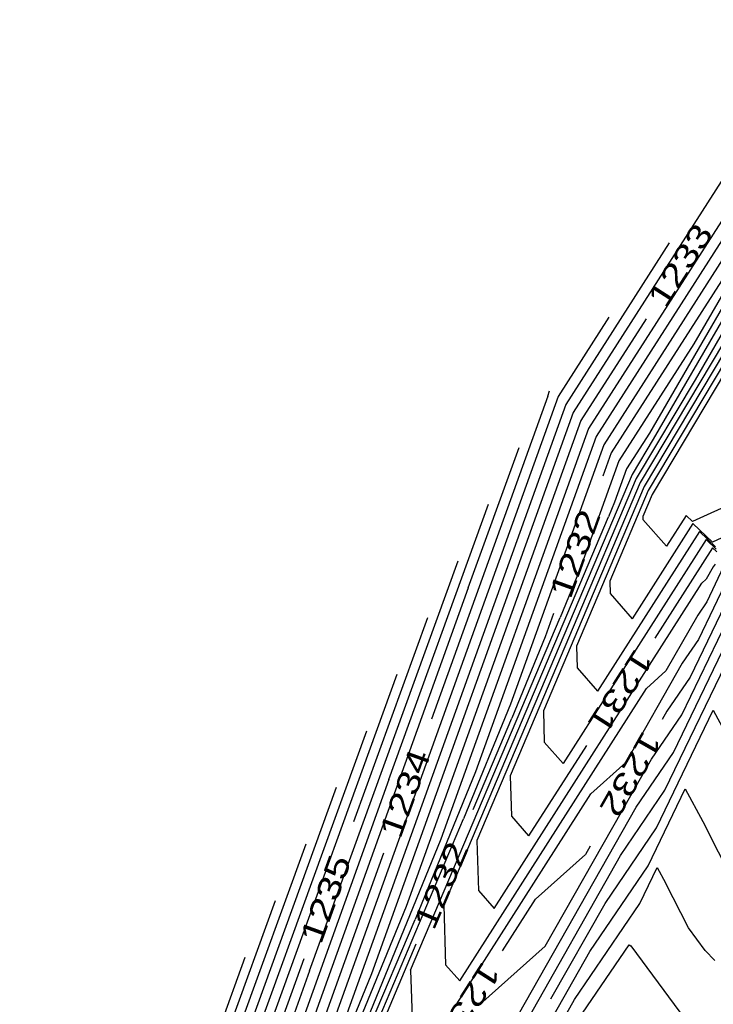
# Model space of a CAD drawing. Header units: feet. Extents: x -19835 to -19507, y 220308 to 220783.
# Tile 40 of 49: x -19780 to -19750, y 220624 to 220667. Entities that reach past the tile are written whole.
import ezdxf

# ---------------------------------------------------------------- set-up
doc = ezdxf.new("R2010")
doc.units = ezdxf.units.FT
doc.header["$LTSCALE"] = 25
doc.header["$MEASUREMENT"] = 0
for name, color, linetype in [('H1_HOEHENLINIEN', 86, 'CONTINUOUS'), ('H1_ZAEHLLIN_TXT', 3, 'CONTINUOUS'), ('H1_ZAEHLLINIEN', 11, 'CONTINUOUS')]:
    doc.layers.add(name, color=color, linetype=linetype)

msp = doc.modelspace()

# ---------------------------------------------------------------- linework, layer by layer
at = {"layer": 'H1_HOEHENLINIEN'}
for p, q in [((-19743.562, 220666.924), (-19755.055, 220648.98)), ((-19741.997, 220666.691), (-19752.384, 220648.779)), ((-19742.213, 220666.875), (-19750.435, 220652.695)), ((-19741.781, 220666.506), (-19752.213, 220648.517)), ((-19744.591, 220664.444), (-19754.722, 220648.627)), ((-19748.863, 220660.396), (-19755.722, 220649.688)), ((-19746.539, 220660.528), (-19754.388, 220648.273)), ((-19744.871, 220658.952), (-19752.435, 220646.268)), ((-19751.514, 220657.132), (-19756.055, 220650.042)), ((-19746.707, 220656.343), (-19752.612, 220646.441)), ((-19754.164, 220653.868), (-19756.389, 220650.395)), ((-19748.542, 220653.734), (-19752.789, 220646.614)), ((-19750.435, 220652.695), (-19753.721, 220647.565)), ((-19756.389, 220650.395), (-19767.634, 220619.136)), ((-19756.055, 220650.042), (-19766.109, 220622.093)), ((-19755.722, 220649.688), (-19764.585, 220625.051)), ((-19755.055, 220648.98), (-19761.535, 220630.966)), ((-19754.722, 220648.627), (-19760.011, 220633.924)), ((-19752.384, 220648.779), (-19753.388, 220647.212)), ((-19752.213, 220648.517), (-19753.142, 220646.959)), ((-19760.333, 220641.992), (-19758.101, 220648.15)), ((-19754.388, 220648.273), (-19758.486, 220636.882)), ((-19753.721, 220647.565), (-19755.437, 220642.797)), ((-19753.388, 220647.212), (-19753.912, 220645.755)), ((-19753.142, 220646.959), (-19759.952, 220630.902)), ((-19752.789, 220646.614), (-19757.038, 220636.593)), ((-19752.612, 220646.441), (-19755.582, 220639.438)), ((-19752.435, 220646.268), (-19754.125, 220642.284)), ((-19763.818, 220633.585), (-19759.44, 220645.664)), ((-19753.912, 220645.755), (-19754.176, 220645.112)), ((-19761.408, 220628.056), (-19754.176, 220645.112)), ((-19750.473, 220644.817), (-19753.142, 220640.638)), ((-19749.607, 220644.001), (-19750.473, 220644.817)), ((-19750.183, 220644.463), (-19754.656, 220637.46)), ((-19749.476, 220643.796), (-19750.183, 220644.463)), ((-19749.2, 220644.187), (-19749.607, 220644.001)), ((-19749.893, 220644.108), (-19756.169, 220634.282)), ((-19749.446, 220643.686), (-19749.893, 220644.108)), ((-19767.303, 220625.178), (-19760.779, 220643.177)), ((-19749.584, 220642.907), (-19749.889, 220642.371)), ((-19749.122, 220642.922), (-19749.864, 220641.38)), ((-19749.498, 220643.035), (-19749.584, 220642.907)), ((-19755.437, 220642.797), (-19756.299, 220640.693)), ((-19748.909, 220642.472), (-19750.231, 220639.726)), ((-19759.196, 220627.926), (-19750.077, 220642.203)), ((-19754.125, 220642.284), (-19754.108, 220641.74)), ((-19750.077, 220642.203), (-19749.889, 220642.371)), ((-19760.333, 220641.992), (-19770.684, 220613.22)), ((-19754.108, 220641.74), (-19753.142, 220640.638)), ((-19750.964, 220636.417), (-19748.482, 220641.571)), ((-19749.864, 220641.38), (-19750.261, 220640.798)), ((-19750.261, 220640.798), (-19751.655, 220638.346)), ((-19751.33, 220634.762), (-19748.269, 220641.121)), ((-19762.865, 220625.21), (-19756.299, 220640.693)), ((-19751.697, 220633.108), (-19748.344, 220640.071)), ((-19755.582, 220639.438), (-19755.552, 220638.482)), ((-19750.231, 220639.726), (-19750.938, 220638.689)), ((-19750.938, 220638.689), (-19753.421, 220634.32)), ((-19774.273, 220608.365), (-19763.456, 220638.205)), ((-19755.552, 220638.482), (-19754.656, 220637.46)), ((-19752.514, 220637.58), (-19751.655, 220638.346)), ((-19760.71, 220624.747), (-19752.514, 220637.58)), ((-19758.486, 220636.882), (-19760.547, 220631.855)), ((-19757.038, 220636.593), (-19756.996, 220635.225)), ((-19752.291, 220634.471), (-19750.964, 220636.417)), ((-19777.758, 220599.958), (-19764.795, 220635.719)), ((-19756.996, 220635.225), (-19756.169, 220634.282)), ((-19752.967, 220632.362), (-19751.33, 220634.762)), ((-19756.952, 220626.27), (-19752.291, 220634.471)), ((-19754.95, 220632.957), (-19753.421, 220634.32)), ((-19760.011, 220633.924), (-19762.671, 220627.436)), ((-19763.818, 220633.585), (-19772.208, 220610.263)), ((-19766.133, 220633.233), (-19778.986, 220597.779)), ((-19762.223, 220621.569), (-19754.95, 220632.957)), ((-19753.644, 220630.253), (-19751.697, 220633.108)), ((-19752.43, 220629.799), (-19750.805, 220633.173)), ((-19750.805, 220633.173), (-19750.04, 220631.738)), ((-19758.717, 220622.244), (-19752.967, 220632.362)), ((-19765.778, 220619.519), (-19760.547, 220631.855)), ((-19750.04, 220631.738), (-19748.681, 220629.077)), ((-19761.535, 220630.966), (-19764.795, 220623.017)), ((-19759.952, 220630.902), (-19759.884, 220628.71)), ((-19760.483, 220618.219), (-19753.644, 220630.253)), ((-19754.997, 220626.034), (-19752.43, 220629.799)), ((-19752.796, 220628.144), (-19752.036, 220629.723)), ((-19752.036, 220629.723), (-19751.678, 220629.052)), ((-19759.884, 220628.71), (-19759.196, 220627.926)), ((-19750.664, 220627.067), (-19751.678, 220629.052)), ((-19768.811, 220628.261), (-19779.684, 220598.266)), ((-19761.408, 220628.056), (-19761.328, 220625.452)), ((-19755.674, 220623.925), (-19752.796, 220628.144)), ((-19767.235, 220616.674), (-19762.671, 220627.436)), ((-19749.929, 220626.07), (-19750.664, 220627.067)), ((-19764.014, 220610.168), (-19754.997, 220626.034)), ((-19759.823, 220623.71), (-19756.952, 220626.27)), ((-19756.35, 220621.816), (-19753.273, 220626.327)), ((-19753.273, 220626.327), (-19753.196, 220626.287)), ((-19753.196, 220626.287), (-19751.046, 220623.371)), ((-19749.929, 220626.07), (-19749.507, 220625.635)), ((-19770.149, 220625.775), (-19780.033, 220598.509)), ((-19767.303, 220625.178), (-19773.733, 220607.305)), ((-19762.865, 220625.21), (-19762.772, 220622.195)), ((-19761.328, 220625.452), (-19760.71, 220624.747)), ((-19764.585, 220625.051), (-19769.043, 220614.179)), ((-19765.78, 220606.143), (-19755.674, 220623.925))]:
    msp.add_line(p, q, dxfattribs=at)
at = {"layer": 'H1_ZAEHLLINIEN'}
for p, q in [((-19741.566, 220666.321), (-19750.378, 220651.126)), ((-19743.036, 220661.56), (-19752.259, 220646.095)), ((-19748.487, 220656.612), (-19754.055, 220647.919)), ((-19752.527, 220653.803), (-19755.388, 220649.334)), ((-19750.378, 220651.126), (-19752.965, 220646.786)), ((-19756.848, 220650.399), (-19761.948, 220636.224)), ((-19756.848, 220650.399), (-19756.763, 220650.636)), ((-19755.388, 220649.334), (-19763.06, 220628.009)), ((-19754.055, 220647.919), (-19754.425, 220646.89)), ((-19752.965, 220646.786), (-19758.495, 220633.747)), ((-19746.681, 220646.648), (-19750.482, 220644.907)), ((-19752.259, 220646.095), (-19752.668, 220645.129)), ((-19752.668, 220645.129), (-19752.664, 220644.998)), ((-19750.763, 220645.172), (-19751.628, 220643.816)), ((-19750.482, 220644.907), (-19750.763, 220645.172)), ((-19752.664, 220644.998), (-19751.628, 220643.816)), ((-19749.604, 220643.753), (-19752.136, 220639.788)), ((-19749.416, 220643.577), (-19749.604, 220643.753)), ((-19748.695, 220642.021), (-19750.597, 220638.071)), ((-19756.591, 220640.868), (-19756.961, 220639.839)), ((-19765.362, 220631.74), (-19762.117, 220640.691)), ((-19756.961, 220639.839), (-19758.423, 220636.274)), ((-19750.597, 220638.071), (-19751.614, 220636.58)), ((-19752.063, 220631.453), (-19749.575, 220636.622)), ((-19751.614, 220636.58), (-19751.819, 220636.22)), ((-19749.575, 220636.622), (-19748.401, 220634.424)), ((-19760.123, 220632.265), (-19758.423, 220636.274)), ((-19755.15, 220635.069), (-19757.683, 220631.104)), ((-19758.495, 220633.747), (-19758.44, 220631.967)), ((-19758.44, 220631.967), (-19757.683, 220631.104)), ((-19754.32, 220628.143), (-19752.063, 220631.453)), ((-19767.472, 220630.747), (-19772.313, 220617.393)), ((-19764.06, 220630.353), (-19769.159, 220616.178)), ((-19754.981, 220630.655), (-19755.186, 220630.295)), ((-19757.387, 220628.333), (-19755.186, 220630.295)), ((-19758.839, 220626.059), (-19757.387, 220628.333)), ((-19763.06, 220628.009), (-19766.919, 220618.598)), ((-19756.703, 220623.951), (-19754.32, 220628.143)), ((-19764.322, 220622.365), (-19762.622, 220626.373)), ((-19770.788, 220616.772), (-19767.543, 220625.723))]:
    msp.add_line(p, q, dxfattribs=at)

# ---------------------------------------------------------------- texts
at = {"layer": 'H1_ZAEHLLIN_TXT', "width": 1.333333}
for s, rotation, p in [('1233', 57.4, (-19751.674, 220654.207)), ('1232', 70.2, (-19755.85, 220641.452)), ('1231', 237.4, (-19752.988, 220639.383)), ('1232', 240.4, (-19752.649, 220635.771)), ('1234', 70.2, (-19763.318, 220630.936)), ('1232', 67, (-19761.849, 220626.915)), ('1235', 70.1, (-19766.801, 220626.305)), ('1232', 237.4, (-19759.691, 220625.654))]:
    msp.add_text(s, height=1, rotation=rotation, dxfattribs=at).set_placement(p)

doc.saveas('drawing.dxf')
